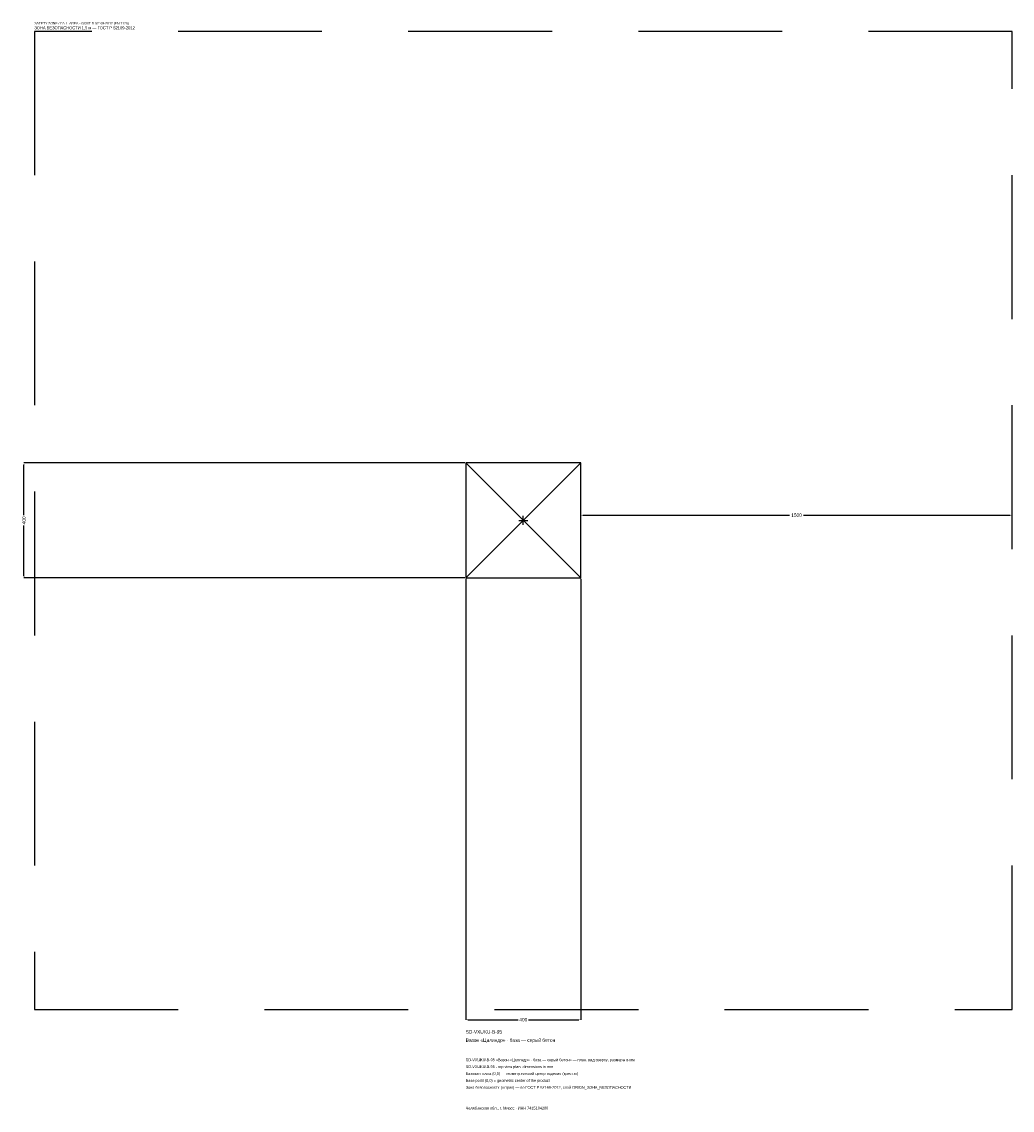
# Model space of a CAD drawing. Header units: metres. Extents: x -1744 to 1700, y -2050 to 1733.
import ezdxf

# ---------------------------------------------------------------- set-up
doc = ezdxf.new("R2010")
doc.units = ezdxf.units.M
doc.linetypes.add('DASHED', pattern=[800, 500, -300])
for name, color, linetype in [('ЗСК_ДАННЫЕ', 3, 'Continuous'), ('ЗСК_ЗОНА_БЕЗОПАСНОСТИ', 1, 'Continuous'), ('ЗСК_КОНТУР', 7, 'Continuous'), ('ЗСК_РАЗМЕРЫ', 8, 'Continuous')]:
    doc.layers.add(name, color=color, linetype=linetype)
doc.dimstyles.new('ORION', dxfattribs={"dimtxt": 12, "dimasz": 7.2, "dimexe": 1.25, "dimexo": 3.6, "dimtad": 1, "dimdec": 0, "dimcen": 2.5, "dimazin": 3, "dimtfac": 1, "dimtmove": 0, "dimatfit": 3})

# ---------------------------------------------------------------- blocks, each defined once
blk = doc.blocks.new('_CLOSEDFILLED')
at = {"color": 0, "linetype": 'BYBLOCK'}
blk.add_solid([(-1, 0.16), (0, 0), (-1, -0.16)], dxfattribs=at)
blk = doc.blocks.new('*D1')
for p, q in [((-200, -203.6), (-200, -1736)), ((200, -203.6), (200, -1736)), ((-192.8, -1736), (-18, -1736)), ((18, -1736), (192.8, -1736))]:
    blk.add_line(p, q)
at = {"layer": 'Defpoints'}
for p in [(-200, -200), (200, -200), (-200, -1736)]:
    blk.add_point(p, dxfattribs=at)
at = {"layer": 'ЗСК_РАЗМЕРЫ', "xscale": 7.199999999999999, "yscale": 7.199999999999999, "rotation": 180}
blk.add_blockref('_CLOSEDFILLED', (-200, -1736), dxfattribs=at)
at = {"layer": 'ЗСК_РАЗМЕРЫ', "xscale": 7.199999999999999, "yscale": 7.199999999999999}
blk.add_blockref('_CLOSEDFILLED', (200, -1736), dxfattribs=at)
at = {"layer": 'ЗСК_РАЗМЕРЫ', "insert": (0, -1736), "char_height": 12, "attachment_point": 5}
blk.add_mtext('400', dxfattribs=at)
blk = doc.blocks.new('*D2')
for p, q in [((-203.6, 200), (-1736, 200)), ((-1736, 18), (-1736, 192.8)), ((-1736, -192.8), (-1736, -18)), ((-203.6, -200), (-1736, -200))]:
    blk.add_line(p, q)
at = {"layer": 'Defpoints'}
for p in [(-200, 200), (-1736, -200), (-200, -200)]:
    blk.add_point(p, dxfattribs=at)
at = {"layer": 'ЗСК_РАЗМЕРЫ', "xscale": 7.199999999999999, "yscale": 7.199999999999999}
for p, rotation in [((-1736, 200), 90), ((-1736, -200), 270)]:
    blk.add_blockref('_CLOSEDFILLED', p, dxfattribs=dict(at, rotation=rotation))
at = {"layer": 'ЗСК_РАЗМЕРЫ', "insert": (-1736, 0), "char_height": 12, "attachment_point": 5, "rotation": 90}
blk.add_mtext('400', dxfattribs=at)
blk = doc.blocks.new('*D3')
for p, q in [((200, 3.6), (200, 18)), ((207.2, 18), (926, 18)), ((974, 18), (1692.8, 18)), ((1700, 3.6), (1700, 18))]:
    blk.add_line(p, q)
at = {"layer": 'Defpoints'}
for p in [(200, 18), (200, 0), (1700, 0)]:
    blk.add_point(p, dxfattribs=at)
at = {"layer": 'ЗСК_РАЗМЕРЫ', "xscale": 7.199999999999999, "yscale": 7.199999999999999, "rotation": 180}
blk.add_blockref('_CLOSEDFILLED', (200, 18), dxfattribs=at)
at = {"layer": 'ЗСК_РАЗМЕРЫ', "xscale": 7.199999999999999, "yscale": 7.199999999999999}
blk.add_blockref('_CLOSEDFILLED', (1700, 18), dxfattribs=at)
at = {"layer": 'ЗСК_РАЗМЕРЫ', "insert": (950, 18), "char_height": 12, "attachment_point": 5}
blk.add_mtext('1500', dxfattribs=at)
blk = doc.blocks.new('ОРИОН SD-VXUKU-B-95 Вазон Цилиндр · база — серый бетон')
at = {"layer": 'ЗСК_ЗОНА_БЕЗОПАСНОСТИ', "linetype": 'DASHED'}
blk.add_lwpolyline([(-1700, -1700), (1700, -1700), (1700, 1700), (-1700, 1700)], close=True, dxfattribs=at)
at = {"layer": 'ЗСК_КОНТУР'}
for p, q in [((-200, -200), (200, 200)), ((-200, 200), (200, -200))]:
    blk.add_line(p, q, dxfattribs=at)
blk.add_lwpolyline([(-200, -200), (200, -200), (200, 200), (-200, 200)], close=True, dxfattribs=at)
at = {"layer": 'ЗСК_РАЗМЕРЫ'}
for p, q in [((-16, 0), (16, 0)), ((0, -16), (0, 16))]:
    blk.add_line(p, q, dxfattribs=at)
at = {"layer": 'ЗСК_ДАННЫЕ'}
for tag, p in [('АРТИКУЛ', (-200, -1784)), ('НАИМЕНОВАНИЕ', (-200, -1812.8))]:
    blk.add_attdef(tag, p, '', height=12, dxfattribs=at)
at = {"layer": 'ЗСК_ДАННЫЕ', "flags": 1}
for tag, p in [('ПРОИЗВОДИТЕЛЬ', (-200, -1841.6)), ('ТЕЛЕФОН', (-200, -1870.4)), ('САЙТ', (-200, -1928)), ('АДРЕС', (-200, -1956.8)), ('РЕКВИЗИТЫ', (-200, -1985.6)), ('ГАБАРИТЫ', (-200, -2014.4)), ('ЗОНА_БЕЗОПАСНОСТИ', (-200, -2043.2))]:
    blk.add_attdef(tag, p, '', height=12, dxfattribs=at)
at = {"layer": 'ЗСК_ЗОНА_БЕЗОПАСНОСТИ', "color": 1}
for s, height, p in [('SAFETY ZONE / FALL AREA - GOST R 52169-2012 (EN 1176)', 8.4, (-1700, 1724)), ('ЗОНА БЕЗОПАСНОСТИ 1,5 м — ГОСТ Р 52169-2012', 10.2, (-1700, 1707.2))]:
    blk.add_text(s, height=height, dxfattribs=at).set_placement(p)
at = {"layer": 'ЗСК_РАЗМЕРЫ'}
dim = blk.add_linear_dim(base=(-1736, -200), p1=(-200, -200), p2=(-200, 200), angle=90, dimstyle='ORION', dxfattribs=at)
dim.commit()
dim.dimension.update_dxf_attribs({"geometry": '*D2', "text_midpoint": (-1736, 0)})
for base, p1, p2, picture, middle in [((200, 18), (200, 0), (1700, 0), '*D3', (950, 18)), ((-200, -1736), (-200, -200), (200, -200), '*D1', (0, -1736))]:
    dim = blk.add_linear_dim(base=base, p1=p1, p2=p2, dimstyle='ORION', dxfattribs=at)
    dim.commit()
    dim.dimension.update_dxf_attribs({"geometry": picture, "text_midpoint": middle})

msp = doc.modelspace()

# ---------------------------------------------------------------- block references
msp.add_blockref('ОРИОН SD-VXUKU-B-95 Вазон Цилиндр · база — серый бетон', (0, 0)).add_auto_attribs({'АРТИКУЛ': 'SD-VXUKU-B-95', 'НАИМЕНОВАНИЕ': 'Вазон «Цилиндр» · база — серый бетон'})

# ---------------------------------------------------------------- texts
at = {"layer": 'ЗСК_ДАННЫЕ', "color": 3}
for s, p in [('SD-VXUKU-B-95 «Вазон «Цилиндр» · база — серый бетон» — план, вид сверху, размеры в мм', (-200, -1880)), ('SD-VXUKU-B-95 - top view plan, dimensions in mm', (-200, -1904)), ('Челябинская обл., г. Миасс · ИНН 7415104200', (-200, -2048))]:
    msp.add_text(s, height=9.6, dxfattribs=at).set_placement(p)
at = {"layer": 'ЗСК_ДАННЫЕ', "color": 7}
for s, p in [('Базовая точка (0,0) — геометрический центр изделия (крестик)', (-200, -1928)), ('Base point (0,0) = geometric center of the product', (-200, -1952))]:
    msp.add_text(s, height=9.6, dxfattribs=at).set_placement(p)
at = {"layer": 'ЗСК_ДАННЫЕ', "color": 1}
msp.add_text('Зона безопасности (штрих) — по ГОСТ Р 52169-2012, слой ORION_ЗОНА_БЕЗОПАСНОСТИ', height=9.6, dxfattribs=at).set_placement((-200, -1976))

doc.saveas('drawing.dxf')
